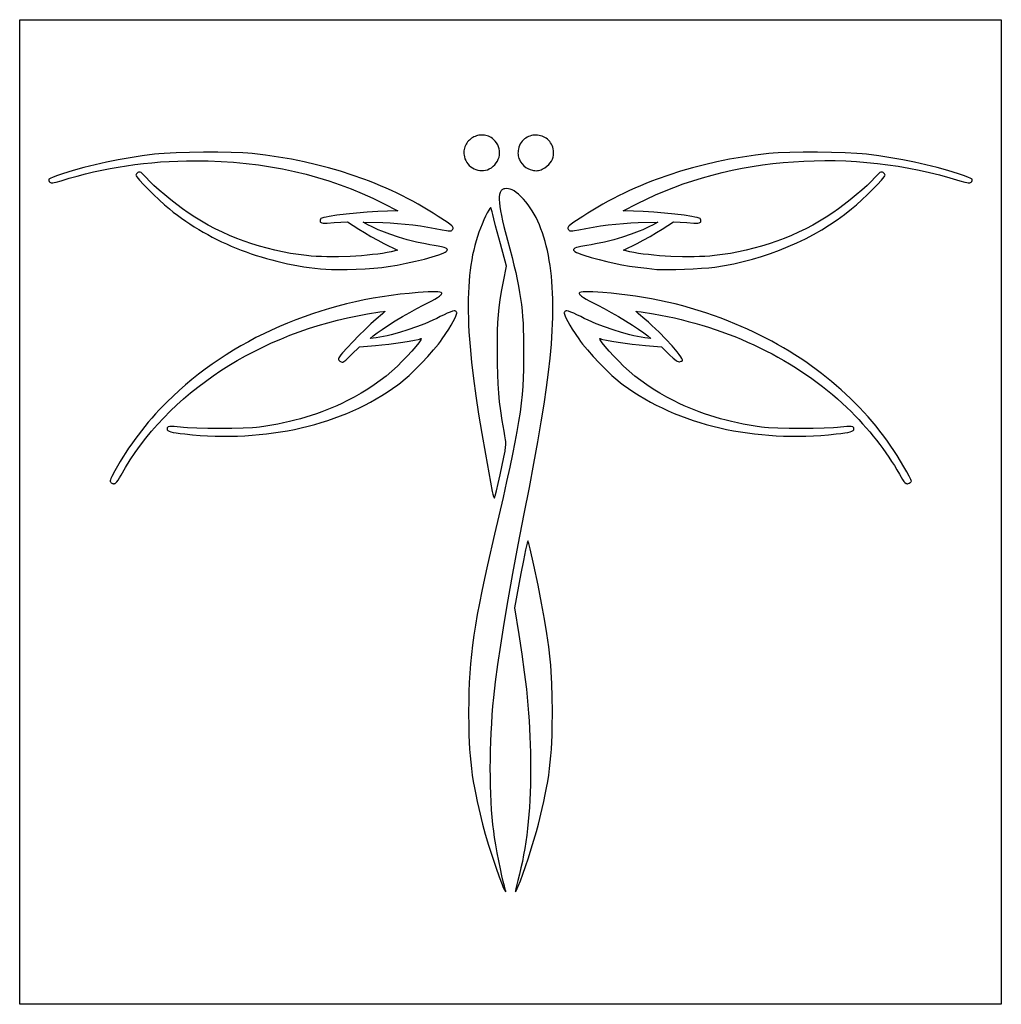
# Model space of a CAD drawing. Extents: x 111.58 to 119.56, y 111.99 to 119.99.
import ezdxf

# ---------------------------------------------------------------- set-up
doc = ezdxf.new("R2010")
doc.units = 0

msp = doc.modelspace()

# ---------------------------------------------------------------- linework, layer by layer
for points in [[(111.5846, 115.9933), (111.5846, 119.9933), (115.57, 119.9933), (119.5554, 119.9933), (119.5554, 115.9933), (119.5554, 111.9933), (115.57, 111.9933), (111.5846, 111.9933), (111.5846, 115.9933)], [(115.3977, 118.7807), (115.4147, 118.7908), (115.4298, 118.8024), (115.443, 118.8153), (115.4544, 118.8293), (115.4638, 118.8443), (115.4712, 118.86), (115.4767, 118.8763), (115.4802, 118.8931), (115.4817, 118.91), (115.4811, 118.927), (115.4784, 118.9438), (115.4736, 118.9604), (115.4667, 118.9764), (115.4576, 118.9917), (115.4463, 119.0062), (115.4328, 119.0196), (115.4227, 119.0277), (115.4124, 119.0348), (115.4018, 119.0408), (115.391, 119.0458), (115.38, 119.0498), (115.369, 119.0528), (115.3579, 119.0549), (115.3467, 119.056), (115.3357, 119.0563), (115.3246, 119.0557), (115.3138, 119.0542), (115.303, 119.052), (115.2926, 119.049), (115.2823, 119.0452), (115.2724, 119.0406), (115.2628, 119.0354), (115.2537, 119.0295), (115.2449, 119.023), (115.2367, 119.0158), (115.229, 119.0081), (115.2219, 118.9997), (115.2154, 118.9909), (115.2096, 118.9815), (115.2045, 118.9717), (115.2002, 118.9614), (115.1967, 118.9506), (115.1941, 118.9395), (115.1923, 118.928), (115.1916, 118.9161), (115.1918, 118.9039), (115.193, 118.8915), (115.1954, 118.8787), (115.2, 118.8629), (115.2065, 118.8479), (115.2147, 118.834), (115.2244, 118.8211), (115.2355, 118.8094), (115.2477, 118.799), (115.2609, 118.7898), (115.275, 118.7821), (115.2898, 118.7759), (115.305, 118.7712), (115.3206, 118.7682), (115.3364, 118.7669), (115.3521, 118.7674), (115.3677, 118.7698), (115.383, 118.7742), (115.3977, 118.7807)], [(115.8475, 118.7889), (115.8656, 118.8022), (115.8808, 118.8156), (115.8932, 118.8294), (115.903, 118.8437), (115.9103, 118.859), (115.9154, 118.8755), (115.9183, 118.8934), (115.9192, 118.913), (115.9185, 118.9287), (115.9164, 118.9435), (115.9131, 118.9575), (115.9085, 118.9705), (115.9027, 118.9827), (115.896, 118.9939), (115.8883, 119.0043), (115.8797, 119.0137), (115.8704, 119.0222), (115.8603, 119.0297), (115.8497, 119.0363), (115.8385, 119.0419), (115.8268, 119.0466), (115.8148, 119.0503), (115.8026, 119.053), (115.7901, 119.0548), (115.7775, 119.0555), (115.765, 119.0552), (115.7524, 119.0539), (115.7401, 119.0516), (115.7279, 119.0483), (115.7161, 119.0439), (115.7047, 119.0384), (115.6938, 119.032), (115.6834, 119.0244), (115.6737, 119.0158), (115.6647, 119.0061), (115.6566, 118.9953), (115.6494, 118.9834), (115.6432, 118.9704), (115.638, 118.9563), (115.634, 118.941), (115.6321, 118.9297), (115.6311, 118.9185), (115.6309, 118.9075), (115.6316, 118.8968), (115.6332, 118.8862), (115.6355, 118.876), (115.6386, 118.866), (115.6423, 118.8563), (115.6518, 118.8381), (115.6637, 118.8214), (115.6776, 118.8066), (115.6933, 118.7937), (115.7106, 118.7831), (115.7289, 118.7749), (115.7482, 118.7694), (115.7581, 118.7677), (115.7681, 118.7667), (115.7781, 118.7665), (115.7882, 118.7671), (115.7983, 118.7686), (115.8084, 118.7708), (115.8184, 118.774), (115.8282, 118.778), (115.8379, 118.783), (115.8475, 118.7889)], [(114.5775, 117.9875), (114.6488, 117.9994), (114.7238, 118.0142), (114.7989, 118.031), (114.8705, 118.0487), (114.9349, 118.0665), (114.9885, 118.0835), (115.0102, 118.0913), (115.0277, 118.0985), (115.0408, 118.1051), (115.0489, 118.1108), (115.0554, 118.1187), (115.0569, 118.1222), (115.0573, 118.1256), (115.0564, 118.1287), (115.0542, 118.1318), (115.0507, 118.1346), (115.0457, 118.1374), (115.0314, 118.1427), (115.0109, 118.1479), (114.9837, 118.1531), (114.9495, 118.1586), (114.9144, 118.1643), (114.8785, 118.171), (114.8054, 118.1868), (114.7319, 118.2055), (114.6596, 118.2266), (114.5903, 118.2497), (114.5256, 118.2741), (114.4955, 118.2867), (114.4672, 118.2994), (114.4408, 118.3122), (114.4167, 118.325), (114.3729, 118.3494), (114.5335, 118.3444), (114.5923, 118.3419), (114.6531, 118.3378), (114.715, 118.3323), (114.7772, 118.3254), (114.8392, 118.3173), (114.9, 118.308), (114.9589, 118.2977), (115.0153, 118.2864), (115.051, 118.2794), (115.0636, 118.2775), (115.0736, 118.2769), (115.0814, 118.2773), (115.0876, 118.2789), (115.0926, 118.2816), (115.0971, 118.2853), (115.1029, 118.2924), (115.1043, 118.2959), (115.1047, 118.2996), (115.1039, 118.3035), (115.1017, 118.3078), (115.0982, 118.3126), (115.0931, 118.3179), (115.0778, 118.3309), (115.0549, 118.3475), (114.9829, 118.3954), (114.9427, 118.4212), (114.9019, 118.4463), (114.8608, 118.4707), (114.8192, 118.4945), (114.7771, 118.5177), (114.7347, 118.5403), (114.6917, 118.5622), (114.6484, 118.5835), (114.6046, 118.6042), (114.5603, 118.6242), (114.5156, 118.6436), (114.4705, 118.6624), (114.4249, 118.6805), (114.3789, 118.698), (114.2855, 118.7311), (114.1902, 118.7617), (114.0932, 118.7897), (113.9944, 118.8153), (113.8937, 118.8383), (113.7912, 118.8588), (113.6869, 118.8768), (113.5807, 118.8923), (113.4727, 118.9053), (113.4376, 118.9085), (113.3968, 118.9111), (113.3016, 118.9151), (113.1934, 118.917), (113.0784, 118.9171), (112.9632, 118.9153), (112.8541, 118.9118), (112.7574, 118.9064), (112.7157, 118.9031), (112.6795, 118.8994), (112.5798, 118.8865), (112.4814, 118.8715), (112.3846, 118.8546), (112.2895, 118.8356), (112.1965, 118.8148), (112.1059, 118.7922), (112.018, 118.7677), (111.9329, 118.7416), (111.8919, 118.7277), (111.8574, 118.7148), (111.8329, 118.7042), (111.8256, 118.7003), (111.8222, 118.6976), (111.8208, 118.6925), (111.8217, 118.6864), (111.8245, 118.6799), (111.8292, 118.6739), (111.8337, 118.6703), (111.839, 118.668), (111.8457, 118.667), (111.8543, 118.6675), (111.8656, 118.6694), (111.8799, 118.6729), (111.9204, 118.6849), (111.9863, 118.7047), (112.0523, 118.7233), (112.1185, 118.7405), (112.1849, 118.7564), (112.2514, 118.771), (112.3183, 118.7843), (112.3854, 118.7963), (112.4529, 118.8071), (112.5208, 118.8165), (112.5892, 118.8247), (112.6579, 118.8316), (112.7273, 118.8372), (112.7971, 118.8416), (112.8676, 118.8447), (112.9386, 118.8466), (113.0104, 118.8473), (113.1155, 118.846), (113.2193, 118.8419), (113.3219, 118.8352), (113.4231, 118.8257), (113.5231, 118.8136), (113.6218, 118.7987), (113.7192, 118.7811), (113.8153, 118.7608), (113.9102, 118.7377), (114.0038, 118.712), (114.0961, 118.6835), (114.1871, 118.6523), (114.2768, 118.6184), (114.3653, 118.5818), (114.409, 118.5625), (114.4525, 118.5425), (114.4956, 118.5218), (114.5384, 118.5004), (114.6552, 118.441), (114.5724, 118.4388), (114.4931, 118.4354), (114.4074, 118.4297), (114.3202, 118.4222), (114.2363, 118.4134), (114.1607, 118.4039), (114.098, 118.3942), (114.0731, 118.3895), (114.0532, 118.385), (114.039, 118.3807), (114.0311, 118.3767), (114.0268, 118.3716), (114.0241, 118.3653), (114.0232, 118.3585), (114.0244, 118.3521), (114.0269, 118.348), (114.0314, 118.3449), (114.0384, 118.3427), (114.0489, 118.3414), (114.0634, 118.341), (114.0826, 118.3414), (114.1383, 118.3442), (114.2465, 118.3509), (114.3389, 118.2908), (114.3835, 118.2631), (114.4367, 118.232), (114.4918, 118.2015), (114.5421, 118.1752), (114.6529, 118.1198), (114.6005, 118.108), (114.5674, 118.1012), (114.5311, 118.0949), (114.4918, 118.0892), (114.4501, 118.0842), (114.4064, 118.0797), (114.361, 118.0759), (114.2672, 118.0702), (114.1721, 118.0672), (114.1251, 118.0669), (114.079, 118.0672), (114.0343, 118.0684), (113.9914, 118.0703), (113.9507, 118.073), (113.9127, 118.0766), (113.848, 118.0846), (113.7837, 118.0945), (113.7198, 118.1063), (113.6564, 118.12), (113.5935, 118.1356), (113.5312, 118.153), (113.4695, 118.1723), (113.4085, 118.1933), (113.3482, 118.2161), (113.2887, 118.2407), (113.2301, 118.267), (113.1724, 118.2951), (113.1157, 118.3248), (113.0601, 118.3562), (113.0055, 118.3893), (112.952, 118.424), (112.9075, 118.4552), (112.8597, 118.4908), (112.8107, 118.5293), (112.7621, 118.5691), (112.716, 118.6086), (112.6741, 118.6463), (112.6384, 118.6807), (112.6107, 118.7101), (112.5865, 118.7361), (112.5767, 118.7456), (112.5702, 118.7508), (112.5638, 118.7535), (112.5569, 118.7542), (112.55, 118.7532), (112.5434, 118.7506), (112.5375, 118.7468), (112.5329, 118.7418), (112.5298, 118.7359), (112.5286, 118.7293), (112.5306, 118.7241), (112.5364, 118.7156), (112.5576, 118.69), (112.5894, 118.6555), (112.6286, 118.6152), (112.6722, 118.5721), (112.7173, 118.5293), (112.7608, 118.4897), (112.7998, 118.4565), (112.832, 118.4307), (112.8649, 118.4056), (112.8983, 118.3811), (112.9324, 118.3573), (112.967, 118.334), (113.0022, 118.3114), (113.038, 118.2895), (113.0742, 118.2682), (113.111, 118.2476), (113.1484, 118.2276), (113.1862, 118.2082), (113.2245, 118.1896), (113.2632, 118.1716), (113.3025, 118.1543), (113.3421, 118.1377), (113.3822, 118.1218), (113.4227, 118.1066), (113.4637, 118.0921), (113.505, 118.0783), (113.5466, 118.0652), (113.5887, 118.0528), (113.6311, 118.0411), (113.6738, 118.0302), (113.7168, 118.02), (113.7602, 118.0105), (113.8039, 118.0018), (113.8478, 117.9938), (113.892, 117.9866), (113.9364, 117.9801), (113.9811, 117.9744), (114.0261, 117.9695), (114.0712, 117.9654), (114.1169, 117.9631), (114.1757, 117.9627), (114.2434, 117.9639), (114.3162, 117.9665), (114.3901, 117.9703), (114.4609, 117.9752), (114.5247, 117.981), (114.5775, 117.9875)], [(117.2294, 117.9837), (117.3064, 117.9958), (117.383, 118.0104), (117.459, 118.0276), (117.5343, 118.0472), (117.6088, 118.0692), (117.6823, 118.0935), (117.7547, 118.1202), (117.826, 118.1492), (117.896, 118.1803), (117.9646, 118.2137), (118.0316, 118.2491), (118.0971, 118.2867), (118.1608, 118.3262), (118.2226, 118.3677), (118.2825, 118.4112), (118.3402, 118.4565), (118.3792, 118.4897), (118.4227, 118.5293), (118.4678, 118.5721), (118.5114, 118.6152), (118.5506, 118.6555), (118.5824, 118.69), (118.6036, 118.7156), (118.6094, 118.7241), (118.6114, 118.7293), (118.6102, 118.7359), (118.6071, 118.7418), (118.6025, 118.7468), (118.5966, 118.7506), (118.59, 118.7532), (118.5831, 118.7542), (118.5762, 118.7535), (118.5698, 118.7508), (118.5633, 118.7456), (118.5535, 118.7361), (118.5293, 118.7101), (118.5016, 118.6807), (118.4659, 118.6463), (118.424, 118.6086), (118.3779, 118.5691), (118.3293, 118.5293), (118.2803, 118.4908), (118.2325, 118.4552), (118.188, 118.424), (118.1345, 118.3893), (118.0799, 118.3562), (118.0243, 118.3248), (117.9676, 118.2951), (117.9099, 118.267), (117.8513, 118.2407), (117.7918, 118.2161), (117.7315, 118.1933), (117.6705, 118.1723), (117.6088, 118.153), (117.5465, 118.1356), (117.4836, 118.12), (117.4202, 118.1063), (117.3563, 118.0945), (117.292, 118.0846), (117.2273, 118.0766), (117.1893, 118.073), (117.1486, 118.0703), (117.1057, 118.0684), (117.061, 118.0672), (117.0149, 118.0669), (116.9679, 118.0672), (116.8728, 118.0702), (116.779, 118.0759), (116.7336, 118.0797), (116.6899, 118.0842), (116.6482, 118.0892), (116.6089, 118.0949), (116.5726, 118.1012), (116.5395, 118.108), (116.4871, 118.1198), (116.5979, 118.1752), (116.6482, 118.2015), (116.7033, 118.232), (116.7565, 118.2631), (116.8011, 118.2908), (116.8935, 118.3509), (117.0017, 118.3442), (117.0574, 118.3414), (117.0766, 118.341), (117.0911, 118.3414), (117.1016, 118.3427), (117.1086, 118.3449), (117.1131, 118.348), (117.1156, 118.3521), (117.1168, 118.3585), (117.1159, 118.3653), (117.1132, 118.3716), (117.1089, 118.3767), (117.101, 118.3807), (117.0868, 118.385), (117.0669, 118.3895), (117.042, 118.3942), (116.9793, 118.4039), (116.9037, 118.4134), (116.8198, 118.4222), (116.7326, 118.4297), (116.6469, 118.4354), (116.5676, 118.4388), (116.4848, 118.441), (116.6016, 118.5006), (116.6733, 118.5359), (116.7463, 118.5694), (116.8205, 118.601), (116.8959, 118.6307), (116.9723, 118.6585), (117.0498, 118.6845), (117.1282, 118.7086), (117.2076, 118.7308), (117.2878, 118.7511), (117.3688, 118.7694), (117.4505, 118.7859), (117.5328, 118.8005), (117.6158, 118.8132), (117.6992, 118.824), (117.7832, 118.8328), (117.8675, 118.8397), (117.9522, 118.8447), (118.0371, 118.8477), (118.1222, 118.8488), (118.2075, 118.848), (118.2929, 118.8452), (118.3783, 118.8405), (118.4637, 118.8338), (118.5489, 118.8252), (118.634, 118.8145), (118.7189, 118.802), (118.8034, 118.7874), (118.8876, 118.7709), (118.9714, 118.7524), (119.0547, 118.7318), (119.1375, 118.7093), (119.2196, 118.6849), (119.2601, 118.6729), (119.2744, 118.6694), (119.2857, 118.6675), (119.2943, 118.667), (119.301, 118.668), (119.3063, 118.6703), (119.3108, 118.6739), (119.3155, 118.6799), (119.3183, 118.6864), (119.3192, 118.6925), (119.3178, 118.6976), (119.3144, 118.7003), (119.3071, 118.7042), (119.2826, 118.7148), (119.2481, 118.7277), (119.2071, 118.7416), (119.1222, 118.7677), (119.0344, 118.7921), (118.9439, 118.8147), (118.851, 118.8355), (118.756, 118.8545), (118.6591, 118.8715), (118.5605, 118.8865), (118.4605, 118.8995), (118.4244, 118.9033), (118.3829, 118.9066), (118.2864, 118.9119), (118.1775, 118.9154), (118.0624, 118.9172), (117.9475, 118.9171), (117.8391, 118.9151), (117.7436, 118.9112), (117.7027, 118.9084), (117.6673, 118.9052), (117.5594, 118.8923), (117.4533, 118.8768), (117.349, 118.8588), (117.2465, 118.8383), (117.1459, 118.8153), (117.047, 118.7898), (116.95, 118.7617), (116.8548, 118.7312), (116.7613, 118.698), (116.7153, 118.6805), (116.6697, 118.6624), (116.6245, 118.6436), (116.5798, 118.6242), (116.5355, 118.6042), (116.4917, 118.5835), (116.4483, 118.5623), (116.4054, 118.5403), (116.3629, 118.5178), (116.3209, 118.4946), (116.2792, 118.4707), (116.2381, 118.4463), (116.1973, 118.4212), (116.1571, 118.3954), (116.0851, 118.3475), (116.0622, 118.3309), (116.0469, 118.3179), (116.0418, 118.3126), (116.0383, 118.3078), (116.0361, 118.3035), (116.0353, 118.2996), (116.0357, 118.2959), (116.0371, 118.2924), (116.0429, 118.2853), (116.0474, 118.2816), (116.0524, 118.2789), (116.0586, 118.2773), (116.0664, 118.2769), (116.0764, 118.2775), (116.089, 118.2794), (116.1247, 118.2864), (116.1811, 118.2977), (116.24, 118.308), (116.3008, 118.3173), (116.3628, 118.3254), (116.425, 118.3323), (116.4869, 118.3378), (116.5477, 118.3419), (116.6065, 118.3444), (116.7671, 118.3494), (116.7233, 118.325), (116.6992, 118.3122), (116.6728, 118.2994), (116.6445, 118.2867), (116.6144, 118.2741), (116.5497, 118.2497), (116.4804, 118.2266), (116.4081, 118.2055), (116.3346, 118.1868), (116.2615, 118.171), (116.2256, 118.1643), (116.1905, 118.1586), (116.1402, 118.15), (116.1208, 118.1456), (116.1053, 118.1411), (116.0936, 118.1364), (116.0858, 118.1316), (116.0833, 118.1291), (116.0819, 118.1265), (116.0814, 118.1239), (116.0819, 118.1211), (116.0834, 118.1183), (116.0858, 118.1154), (116.0937, 118.1093), (116.1056, 118.1028), (116.1214, 118.0958), (116.1413, 118.0882), (116.1651, 118.0801), (116.225, 118.0619), (116.2903, 118.0438), (116.3521, 118.0281), (116.4123, 118.0145), (116.4728, 118.0025), (116.5357, 117.992), (116.6027, 117.9824), (116.676, 117.9735), (116.7573, 117.9649), (116.7956, 117.9629), (116.8487, 117.9625), (116.9122, 117.9635), (116.9817, 117.9657), (117.0526, 117.9691), (117.1206, 117.9733), (117.181, 117.9783), (117.2294, 117.9837)], [(115.5209, 112.9544), (115.5112, 112.99), (115.4999, 113.0381), (115.4875, 113.0953), (115.4748, 113.1582), (115.4624, 113.2235), (115.451, 113.2877), (115.4412, 113.3476), (115.4338, 113.3996), (115.4273, 113.4545), (115.4217, 113.5126), (115.4169, 113.5736), (115.413, 113.6371), (115.41, 113.7029), (115.4079, 113.7706), (115.4066, 113.84), (115.4062, 113.9106), (115.4066, 113.9822), (115.4079, 114.0546), (115.4101, 114.1272), (115.4132, 114.1999), (115.4171, 114.2723), (115.4219, 114.3442), (115.4275, 114.4151), (115.434, 114.4848), (115.4483, 114.6121), (115.467, 114.7542), (115.4903, 114.9124), (115.5183, 115.0875), (115.5513, 115.2806), (115.5895, 115.4928), (115.6329, 115.7252), (115.6818, 115.9787), (115.7233, 116.1936), (115.7597, 116.3882), (115.7914, 116.5646), (115.8188, 116.7248), (115.8421, 116.8708), (115.8617, 117.0047), (115.8779, 117.1283), (115.8911, 117.2439), (115.9017, 117.358), (115.909, 117.468), (115.9114, 117.5214), (115.913, 117.5738), (115.9138, 117.6251), (115.9138, 117.6753), (115.913, 117.7245), (115.9114, 117.7726), (115.9089, 117.8196), (115.9057, 117.8654), (115.9017, 117.9102), (115.8968, 117.9538), (115.8912, 117.9963), (115.8848, 118.0376), (115.8776, 118.0778), (115.8695, 118.1168), (115.8607, 118.1546), (115.8511, 118.1912), (115.8408, 118.2266), (115.8296, 118.2608), (115.8176, 118.2938), (115.8049, 118.3255), (115.7914, 118.356), (115.7771, 118.3853), (115.762, 118.4133), (115.7462, 118.44), (115.7296, 118.4654), (115.7122, 118.4895), (115.694, 118.5124), (115.6751, 118.5339), (115.6534, 118.5565), (115.6339, 118.5753), (115.616, 118.5904), (115.5994, 118.6021), (115.5835, 118.6108), (115.5681, 118.6167), (115.5526, 118.62), (115.5366, 118.621), (115.5227, 118.6199), (115.5164, 118.6183), (115.5106, 118.6162), (115.5053, 118.6134), (115.5005, 118.6098), (115.4961, 118.6056), (115.4923, 118.6007), (115.4889, 118.5949), (115.486, 118.5884), (115.4817, 118.573), (115.4792, 118.5542), (115.4788, 118.5318), (115.4802, 118.5057), (115.4837, 118.4756), (115.489, 118.4414), (115.4964, 118.403), (115.5056, 118.36), (115.5169, 118.3124), (115.5453, 118.2025), (115.5823, 118.0613), (115.598, 117.998), (115.612, 117.9386), (115.6242, 117.8826), (115.635, 117.8292), (115.6442, 117.7778), (115.6521, 117.7277), (115.6587, 117.6784), (115.6641, 117.6291), (115.6684, 117.5791), (115.6717, 117.528), (115.6741, 117.4748), (115.6757, 117.4192), (115.6769, 117.2974), (115.6766, 117.2224), (115.6752, 117.1511), (115.6728, 117.0824), (115.6689, 117.0148), (115.6635, 116.947), (115.6563, 116.8778), (115.6472, 116.8057), (115.6358, 116.7296), (115.6219, 116.6479), (115.6055, 116.5596), (115.5862, 116.4631), (115.5639, 116.3572), (115.5383, 116.2406), (115.5092, 116.112), (115.4398, 115.8133), (115.3828, 115.5652), (115.3584, 115.454), (115.3366, 115.3501), (115.3172, 115.2528), (115.3001, 115.1612), (115.2853, 115.0745), (115.2725, 114.9918), (115.2617, 114.9122), (115.2527, 114.8349), (115.2454, 114.7592), (115.2397, 114.684), (115.2355, 114.6087), (115.2326, 114.5323), (115.2309, 114.4539), (115.2303, 114.3729), (115.2314, 114.2416), (115.233, 114.181), (115.2353, 114.123), (115.2384, 114.0673), (115.2423, 114.0132), (115.2472, 113.9604), (115.2531, 113.9082), (115.26, 113.8563), (115.2681, 113.8042), (115.2773, 113.7512), (115.2877, 113.6971), (115.2995, 113.6411), (115.3126, 113.583), (115.3431, 113.458), (115.365, 113.3768), (115.3915, 113.2875), (115.4203, 113.1959), (115.4496, 113.1079), (115.4773, 113.0292), (115.5014, 112.9659), (115.5115, 112.9417), (115.52, 112.9235), (115.5266, 112.9121), (115.5291, 112.9092), (115.5311, 112.9081), (115.5316, 112.9091), (115.5315, 112.9118), (115.5297, 112.9217), (115.5209, 112.9544)], [(115.4856, 116.295), (115.5169, 116.4396), (115.5256, 116.4863), (115.5304, 116.5221), (115.5314, 116.5374), (115.5316, 116.5517), (115.5309, 116.5656), (115.5296, 116.5798), (115.5249, 116.6111), (115.5179, 116.6502), (115.5031, 116.7359), (115.4911, 116.8141), (115.4816, 116.8878), (115.4744, 116.9599), (115.4692, 117.0334), (115.4658, 117.1114), (115.4639, 117.1968), (115.4633, 117.2926), (115.4635, 117.3867), (115.4648, 117.4658), (115.4673, 117.5343), (115.4716, 117.5964), (115.4779, 117.6562), (115.4866, 117.7181), (115.4982, 117.7862), (115.5129, 117.8649), (115.5369, 117.9896), (115.4876, 118.1722), (115.4494, 118.3174), (115.4351, 118.3742), (115.4267, 118.41), (115.4218, 118.4315), (115.4169, 118.4491), (115.4127, 118.461), (115.411, 118.4642), (115.4097, 118.4653), (115.407, 118.464), (115.4034, 118.4602), (115.3938, 118.446), (115.3817, 118.4245), (115.3679, 118.3974), (115.3533, 118.3664), (115.3388, 118.3333), (115.3251, 118.2998), (115.3131, 118.2676), (115.3013, 118.2324), (115.2904, 118.1962), (115.2803, 118.159), (115.2711, 118.1209), (115.2627, 118.0817), (115.2552, 118.0414), (115.2486, 118), (115.2428, 117.9574), (115.2379, 117.9136), (115.2338, 117.8685), (115.2307, 117.8221), (115.2284, 117.7743), (115.2269, 117.7252), (115.2264, 117.6745), (115.2267, 117.6224), (115.2278, 117.5688), (115.2299, 117.5135), (115.2328, 117.4567), (115.2366, 117.3981), (115.2413, 117.3378), (115.2533, 117.2119), (115.2689, 117.0786), (115.288, 116.9375), (115.3106, 116.7882), (115.3368, 116.6305), (115.3666, 116.4638), (115.422, 116.1612), (115.4267, 116.1382), (115.4316, 116.1204), (115.4361, 116.1097), (115.4379, 116.1075), (115.4395, 116.1077), (115.4417, 116.1128), (115.4452, 116.1247), (115.4558, 116.1657), (115.4698, 116.2245), (115.4856, 116.295)], [(112.4083, 116.2935), (112.4442, 116.3556), (112.4823, 116.4166), (112.5225, 116.4765), (112.5648, 116.5353), (112.6092, 116.5929), (112.6555, 116.6494), (112.7038, 116.7046), (112.7539, 116.7586), (112.806, 116.8113), (112.8598, 116.8627), (112.9154, 116.9128), (112.9728, 116.9615), (113.0318, 117.0088), (113.0924, 117.0547), (113.1546, 117.0992), (113.2183, 117.1421), (113.2836, 117.1836), (113.3503, 117.2235), (113.4183, 117.2618), (113.4878, 117.2986), (113.5585, 117.3337), (113.6305, 117.3671), (113.7038, 117.3988), (113.7782, 117.4289), (113.8537, 117.4571), (113.9303, 117.4836), (114.0079, 117.5083), (114.0866, 117.5312), (114.1662, 117.5521), (114.2466, 117.5712), (114.328, 117.5884), (114.4101, 117.6035), (114.5081, 117.6194), (114.5385, 117.6236), (114.5504, 117.6244), (114.5495, 117.6225), (114.5457, 117.6184), (114.5305, 117.6041), (114.4788, 117.5593), (114.4371, 117.5225), (114.389, 117.477), (114.3384, 117.4268), (114.2887, 117.3757), (114.2438, 117.3275), (114.2071, 117.286), (114.1931, 117.269), (114.1824, 117.2551), (114.1757, 117.2448), (114.1734, 117.2386), (114.1742, 117.2333), (114.1765, 117.2281), (114.18, 117.2232), (114.1846, 117.2188), (114.19, 117.2152), (114.1961, 117.2123), (114.2025, 117.2105), (114.2092, 117.2098), (114.2163, 117.2148), (114.2318, 117.2282), (114.279, 117.2723), (114.3437, 117.3347), (114.4745, 117.3457), (114.5257, 117.3507), (114.5819, 117.3572), (114.6399, 117.3648), (114.6961, 117.3728), (114.7472, 117.3809), (114.7899, 117.3885), (114.8206, 117.3951), (114.8305, 117.3979), (114.8361, 117.4002), (114.8427, 117.4034), (114.8445, 117.4036), (114.8455, 117.4028), (114.8449, 117.3987), (114.8412, 117.3914), (114.8253, 117.3687), (114.8002, 117.3374), (114.768, 117.3), (114.731, 117.2593), (114.6913, 117.2179), (114.6512, 117.1785), (114.6062, 117.1372), (114.5601, 117.0982), (114.5125, 117.061), (114.4633, 117.0255), (114.4119, 116.9915), (114.358, 116.9586), (114.3014, 116.9266), (114.2415, 116.8954), (114.2013, 116.8757), (114.1608, 116.8569), (114.1199, 116.839), (114.0787, 116.8221), (114.0371, 116.806), (113.9949, 116.7909), (113.9522, 116.7765), (113.9088, 116.7631), (113.8648, 116.7504), (113.8199, 116.7385), (113.7743, 116.7274), (113.7277, 116.717), (113.6801, 116.7074), (113.6316, 116.6985), (113.5819, 116.6903), (113.5311, 116.6828), (113.5063, 116.68), (113.4754, 116.6775), (113.3989, 116.6738), (113.3083, 116.6715), (113.2108, 116.6706), (113.1133, 116.6713), (113.0229, 116.6735), (112.9465, 116.6771), (112.9158, 116.6795), (112.8912, 116.6823), (112.8622, 116.686), (112.8384, 116.6883), (112.8193, 116.689), (112.8047, 116.6882), (112.794, 116.6858), (112.79, 116.684), (112.7869, 116.6818), (112.7845, 116.6791), (112.7829, 116.676), (112.7817, 116.6684), (112.7821, 116.6648), (112.7833, 116.6614), (112.7853, 116.6582), (112.7883, 116.6552), (112.7976, 116.6497), (112.8114, 116.6448), (112.8306, 116.6402), (112.8556, 116.6359), (112.887, 116.6316), (112.9254, 116.6271), (112.9873, 116.621), (113.0491, 116.6161), (113.1105, 116.6125), (113.1716, 116.6101), (113.2324, 116.609), (113.2928, 116.6091), (113.3528, 116.6104), (113.4124, 116.613), (113.4716, 116.6168), (113.5303, 116.6218), (113.5885, 116.628), (113.6462, 116.6354), (113.7034, 116.644), (113.76, 116.6537), (113.816, 116.6647), (113.8714, 116.6769), (113.9262, 116.6902), (113.9803, 116.7047), (114.0338, 116.7203), (114.0865, 116.7371), (114.1385, 116.7551), (114.1897, 116.7742), (114.2402, 116.7944), (114.2899, 116.8158), (114.3387, 116.8383), (114.3867, 116.8619), (114.4338, 116.8867), (114.48, 116.9125), (114.5252, 116.9395), (114.5695, 116.9675), (114.6129, 116.9967), (114.6552, 117.0269), (114.6756, 117.0425), (114.6976, 117.0607), (114.7458, 117.1032), (114.7971, 117.1519), (114.8492, 117.2042), (114.8997, 117.2577), (114.946, 117.3098), (114.9857, 117.358), (115.0023, 117.3798), (115.0163, 117.3996), (115.0686, 117.4793), (115.089, 117.5123), (115.1055, 117.5409), (115.1182, 117.5651), (115.127, 117.5852), (115.1319, 117.6011), (115.1329, 117.6076), (115.1329, 117.6132), (115.132, 117.6177), (115.13, 117.6213), (115.1271, 117.624), (115.1232, 117.6258), (115.1184, 117.6266), (115.1125, 117.6266), (115.0979, 117.6239), (115.0792, 117.6179), (115.0567, 117.6086), (115.0301, 117.5961), (114.9996, 117.5806), (114.9705, 117.5659), (114.9399, 117.5514), (114.8751, 117.5233), (114.807, 117.4968), (114.7373, 117.4724), (114.668, 117.451), (114.6008, 117.4329), (114.5686, 117.4253), (114.5375, 117.4188), (114.5079, 117.4135), (114.48, 117.4094), (114.4313, 117.4032), (114.4556, 117.4237), (114.4869, 117.448), (114.5288, 117.4774), (114.5787, 117.5103), (114.6343, 117.5452), (114.693, 117.5806), (114.7521, 117.6149), (114.8093, 117.6464), (114.862, 117.6738), (114.9302, 117.7088), (114.9566, 117.7234), (114.9779, 117.7362), (114.9941, 117.7473), (115.005, 117.7566), (115.0085, 117.7607), (115.0107, 117.7644), (115.0116, 117.7677), (115.0112, 117.7707), (115.0094, 117.7732), (115.0063, 117.7755), (114.9961, 117.779), (114.9806, 117.7812), (114.9596, 117.7822), (114.9333, 117.7821), (114.9014, 117.781), (114.8213, 117.776), (114.7471, 117.7697), (114.6732, 117.762), (114.5997, 117.7527), (114.5267, 117.7419), (114.4541, 117.7297), (114.382, 117.7159), (114.3104, 117.7008), (114.2394, 117.6841), (114.1689, 117.6661), (114.0991, 117.6466), (114.0299, 117.6258), (113.9614, 117.6035), (113.8936, 117.5799), (113.8265, 117.5549), (113.7602, 117.5286), (113.6947, 117.5009), (113.63, 117.4719), (113.5662, 117.4417), (113.5033, 117.4101), (113.4414, 117.3772), (113.3804, 117.3431), (113.3204, 117.3078), (113.2614, 117.2712), (113.2034, 117.2334), (113.1466, 117.1943), (113.0909, 117.1541), (113.0363, 117.1127), (112.9829, 117.0702), (112.9308, 117.0265), (112.8798, 116.9816), (112.8302, 116.9357), (112.7819, 116.8886), (112.7497, 116.8559), (112.7183, 116.8229), (112.6876, 116.7896), (112.6577, 116.7559), (112.6285, 116.722), (112.6001, 116.6877), (112.5724, 116.6531), (112.5455, 116.6182), (112.5193, 116.583), (112.4939, 116.5476), (112.4693, 116.5118), (112.4455, 116.4758), (112.4224, 116.4395), (112.4002, 116.4029), (112.3787, 116.3661), (112.358, 116.329), (112.3329, 116.2818), (112.3255, 116.2661), (112.3211, 116.2546), (112.3194, 116.2462), (112.3203, 116.24), (112.3234, 116.2353), (112.3285, 116.231), (112.3379, 116.2253), (112.3423, 116.2236), (112.3465, 116.2228), (112.3507, 116.2228), (112.355, 116.2238), (112.3592, 116.2257), (112.3636, 116.2287), (112.3728, 116.2377), (112.383, 116.2513), (112.3947, 116.2698), (112.4083, 116.2935)], [(118.8255, 116.2443), (118.8242, 116.2489), (118.8206, 116.2572), (118.8073, 116.2833), (118.7875, 116.3191), (118.7632, 116.3614), (118.7086, 116.4521), (118.6823, 116.4937), (118.6593, 116.5286), (118.6305, 116.5696), (118.6009, 116.6101), (118.5703, 116.65), (118.5388, 116.6895), (118.5064, 116.7284), (118.4732, 116.7668), (118.4391, 116.8046), (118.4041, 116.8419), (118.3683, 116.8786), (118.3317, 116.9147), (118.2943, 116.9502), (118.256, 116.9851), (118.217, 117.0195), (118.1772, 117.0532), (118.1366, 117.0863), (118.0953, 117.1187), (118.0532, 117.1505), (118.0104, 117.1817), (117.9669, 117.2122), (117.9227, 117.242), (117.8778, 117.2711), (117.8322, 117.2996), (117.7859, 117.3273), (117.739, 117.3544), (117.6914, 117.3807), (117.6432, 117.4063), (117.5943, 117.4311), (117.5449, 117.4553), (117.4949, 117.4786), (117.4442, 117.5012), (117.393, 117.523), (117.3413, 117.5441), (117.2802, 117.5676), (117.2188, 117.59), (117.1571, 117.6111), (117.0951, 117.631), (117.0327, 117.6497), (116.97, 117.6671), (116.9069, 117.6834), (116.8434, 117.6984), (116.7794, 117.7123), (116.7151, 117.7249), (116.6502, 117.7364), (116.5849, 117.7467), (116.5192, 117.7558), (116.4529, 117.7637), (116.3861, 117.7704), (116.3187, 117.776), (116.2385, 117.781), (116.2066, 117.7821), (116.1802, 117.7822), (116.1592, 117.7812), (116.1436, 117.7789), (116.1334, 117.7754), (116.1303, 117.7732), (116.1286, 117.7706), (116.1281, 117.7676), (116.129, 117.7643), (116.1312, 117.7606), (116.1347, 117.7565), (116.1457, 117.7472), (116.1618, 117.7362), (116.1832, 117.7234), (116.2097, 117.7088), (116.278, 117.6739), (116.3305, 117.6467), (116.3874, 117.6154), (116.4464, 117.5812), (116.505, 117.5459), (116.5605, 117.511), (116.6106, 117.478), (116.6527, 117.4484), (116.6844, 117.4237), (116.7087, 117.4032), (116.66, 117.4094), (116.6321, 117.4135), (116.6025, 117.4188), (116.5714, 117.4253), (116.5392, 117.4329), (116.472, 117.451), (116.4027, 117.4724), (116.333, 117.4968), (116.2649, 117.5233), (116.2001, 117.5514), (116.1695, 117.5659), (116.1404, 117.5806), (116.1099, 117.5961), (116.0833, 117.6086), (116.0608, 117.6179), (116.0421, 117.6239), (116.0275, 117.6266), (116.0216, 117.6266), (116.0168, 117.6258), (116.0129, 117.624), (116.01, 117.6213), (116.008, 117.6177), (116.0071, 117.6132), (116.0071, 117.6076), (116.0081, 117.6011), (116.013, 117.5852), (116.0218, 117.5651), (116.0345, 117.5409), (116.051, 117.5123), (116.0714, 117.4793), (116.1237, 117.3996), (116.1377, 117.3798), (116.1543, 117.358), (116.194, 117.3098), (116.2403, 117.2577), (116.2908, 117.2042), (116.3429, 117.1519), (116.3942, 117.1032), (116.4424, 117.0607), (116.4644, 117.0425), (116.4848, 117.0269), (116.5271, 116.9967), (116.5704, 116.9676), (116.6147, 116.9395), (116.66, 116.9126), (116.7062, 116.8867), (116.7533, 116.862), (116.8012, 116.8384), (116.8501, 116.8159), (116.8997, 116.7945), (116.9502, 116.7743), (117.0015, 116.7552), (117.0535, 116.7372), (117.1062, 116.7204), (117.1597, 116.7048), (117.2138, 116.6903), (117.2686, 116.677), (117.3241, 116.6648), (117.3801, 116.6538), (117.4367, 116.644), (117.4939, 116.6354), (117.5516, 116.628), (117.6099, 116.6218), (117.6686, 116.6168), (117.7277, 116.613), (117.7873, 116.6105), (117.8474, 116.6091), (117.9078, 116.609), (117.9685, 116.6101), (118.0296, 116.6125), (118.091, 116.6161), (118.1527, 116.621), (118.2146, 116.6271), (118.253, 116.6316), (118.2844, 116.6359), (118.3094, 116.6402), (118.3286, 116.6448), (118.3424, 116.6497), (118.3517, 116.6552), (118.3547, 116.6582), (118.3567, 116.6614), (118.3579, 116.6648), (118.3583, 116.6684), (118.3571, 116.676), (118.3555, 116.6791), (118.3531, 116.6818), (118.35, 116.684), (118.346, 116.6858), (118.3353, 116.6882), (118.3207, 116.689), (118.3016, 116.6883), (118.2778, 116.686), (118.2488, 116.6823), (118.2242, 116.6795), (118.1935, 116.6771), (118.1171, 116.6735), (118.0267, 116.6713), (117.9292, 116.6706), (117.8317, 116.6715), (117.7411, 116.6738), (117.6646, 116.6775), (117.6337, 116.68), (117.6089, 116.6828), (117.5581, 116.6903), (117.5084, 116.6985), (117.4599, 116.7074), (117.4123, 116.717), (117.3657, 116.7274), (117.3201, 116.7385), (117.2752, 116.7504), (117.2312, 116.7631), (117.1878, 116.7765), (117.1451, 116.7909), (117.1029, 116.806), (117.0613, 116.8221), (117.0201, 116.839), (116.9792, 116.8569), (116.9387, 116.8757), (116.8985, 116.8954), (116.8386, 116.9266), (116.782, 116.9586), (116.7281, 116.9915), (116.6767, 117.0255), (116.6275, 117.061), (116.5799, 117.0982), (116.5338, 117.1372), (116.4888, 117.1785), (116.4487, 117.2179), (116.409, 117.2593), (116.372, 117.3), (116.3398, 117.3374), (116.3147, 117.3687), (116.2988, 117.3914), (116.2951, 117.3987), (116.2945, 117.4028), (116.2955, 117.4036), (116.2973, 117.4034), (116.3039, 117.4002), (116.3095, 117.3979), (116.3194, 117.3951), (116.3501, 117.3885), (116.3928, 117.3809), (116.4439, 117.3728), (116.5001, 117.3648), (116.5581, 117.3572), (116.6143, 117.3507), (116.6655, 117.3457), (116.7963, 117.3347), (116.8621, 117.2713), (116.8919, 117.2438), (116.9153, 117.2251), (116.9246, 117.219), (116.9324, 117.2151), (116.9385, 117.2133), (116.9432, 117.2137), (116.9552, 117.2179), (116.9625, 117.2196), (116.9655, 117.2202), (116.9671, 117.222), (116.9676, 117.225), (116.9668, 117.2291), (116.9618, 117.2402), (116.9527, 117.2551), (116.9398, 117.2732), (116.9235, 117.2941), (116.8824, 117.3426), (116.8324, 117.3969), (116.7768, 117.4535), (116.7187, 117.5088), (116.6897, 117.5349), (116.6612, 117.5593), (116.6095, 117.6041), (116.5943, 117.6184), (116.5905, 117.6225), (116.5896, 117.6244), (116.6015, 117.6236), (116.6319, 117.6194), (116.7299, 117.6035), (116.7871, 117.5932), (116.844, 117.5819), (116.9005, 117.5696), (116.9566, 117.5564), (117.0124, 117.5423), (117.0678, 117.5272), (117.1227, 117.5112), (117.1772, 117.4943), (117.2313, 117.4765), (117.2849, 117.4578), (117.3379, 117.4383), (117.3905, 117.4179), (117.4425, 117.3966), (117.4939, 117.3744), (117.5448, 117.3515), (117.5951, 117.3277), (117.6447, 117.303), (117.6937, 117.2776), (117.7421, 117.2514), (117.7897, 117.2243), (117.8367, 117.1965), (117.883, 117.1679), (117.9285, 117.1386), (117.9733, 117.1085), (118.0173, 117.0776), (118.0605, 117.046), (118.1029, 117.0137), (118.1445, 116.9807), (118.1852, 116.9469), (118.225, 116.9125), (118.2639, 116.8774), (118.302, 116.8416), (118.3351, 116.8092), (118.3674, 116.7766), (118.3988, 116.7438), (118.4293, 116.7108), (118.459, 116.6775), (118.4878, 116.6441), (118.5158, 116.6105), (118.5429, 116.5767), (118.5691, 116.5427), (118.5944, 116.5085), (118.6189, 116.4742), (118.6424, 116.4396), (118.6651, 116.4049), (118.6869, 116.3701), (118.7078, 116.3351), (118.7278, 116.2999), (118.7415, 116.2757), (118.7534, 116.2566), (118.7639, 116.2421), (118.7732, 116.232), (118.7818, 116.2258), (118.786, 116.2241), (118.7901, 116.2233), (118.7943, 116.2233), (118.7985, 116.224), (118.8074, 116.2276), (118.8144, 116.2319), (118.8202, 116.2365), (118.824, 116.2408), (118.8255, 116.2443)], [(115.6333, 112.9544), (115.6504, 112.9961), (115.6706, 113.0503), (115.6927, 113.1138), (115.7158, 113.1834), (115.7388, 113.2558), (115.7607, 113.3279), (115.7805, 113.3963), (115.7969, 113.458), (115.8274, 113.583), (115.8405, 113.6411), (115.8523, 113.6971), (115.8627, 113.7512), (115.8719, 113.8042), (115.88, 113.8563), (115.8869, 113.9082), (115.8928, 113.9604), (115.8977, 114.0132), (115.9016, 114.0673), (115.9047, 114.123), (115.907, 114.181), (115.9086, 114.2416), (115.9097, 114.3729), (115.9087, 114.4902), (115.9056, 114.5973), (115.9002, 114.6983), (115.8964, 114.7478), (115.8919, 114.7972), (115.8804, 114.8981), (115.8652, 115.0051), (115.8459, 115.1223), (115.8222, 115.2536), (115.7934, 115.3991), (115.7589, 115.5608), (115.7286, 115.6949), (115.7179, 115.7379), (115.7118, 115.7577), (115.7108, 115.7575), (115.7094, 115.7546), (115.7051, 115.7407), (115.692, 115.6851), (115.6744, 115.5996), (115.654, 115.4928), (115.6031, 115.2154), (115.6375, 114.9985), (115.6618, 114.8391), (115.6821, 114.6921), (115.6986, 114.5545), (115.7115, 114.4233), (115.7167, 114.3593), (115.7212, 114.2958), (115.7277, 114.1689), (115.7315, 114.0399), (115.7328, 113.9057), (115.7325, 113.8398), (115.7314, 113.7757), (115.7296, 113.7132), (115.727, 113.6523), (115.7236, 113.5929), (115.7194, 113.5348), (115.7144, 113.4778), (115.7085, 113.422), (115.7018, 113.367), (115.6943, 113.3129), (115.6858, 113.2594), (115.6765, 113.2066), (115.6663, 113.1541), (115.6551, 113.102), (115.6431, 113.05), (115.6301, 112.9982), (115.6145, 112.9346), (115.6104, 112.9152), (115.6098, 112.9081), (115.6126, 112.9118), (115.618, 112.9217), (115.6333, 112.9544)]]:
    msp.add_lwpolyline(points, close=True)

doc.saveas('drawing.dxf')
